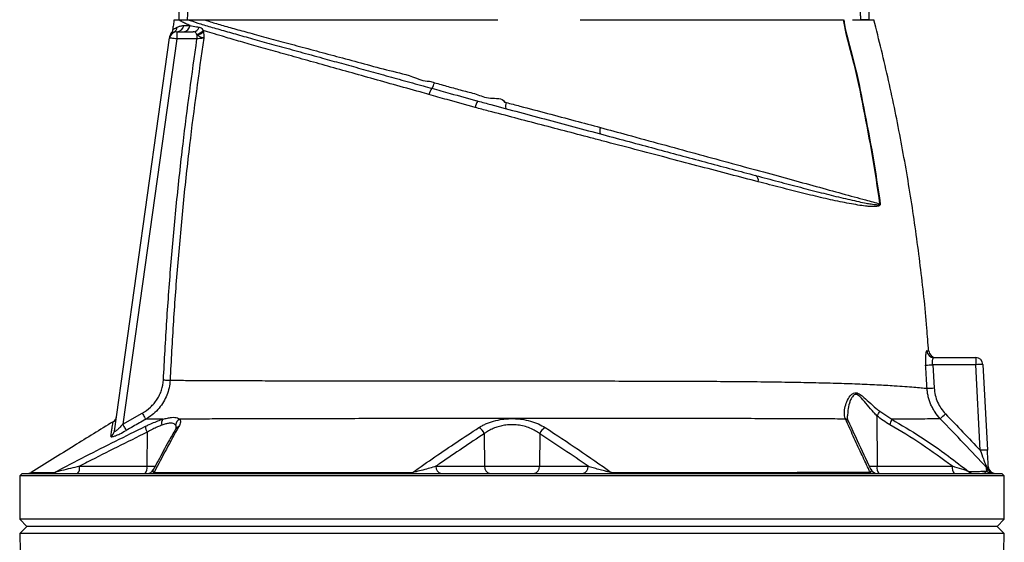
# Model space of a CAD drawing. Header units: millimetres. Extents: x 2367 to 3805, y 1036 to 5463.
# Tile 4 of 5: x 2678 to 3494, y 4434 to 4867. Entities that reach past the tile are written whole.
import ezdxf

# ---------------------------------------------------------------- set-up
doc = ezdxf.new("R2010")
doc.units = ezdxf.units.MM
doc.header["$LTSCALE"] = 2

msp = doc.modelspace()

# ---------------------------------------------------------------- linework, layer by layer
at = {"color": 7, "linetype": 'Continuous', "lineweight": 25}
for p, q in [((2805.81, 4856.23), (2805.6, 4856.15)), ((2808.52, 4856.88), (2808.52, 4850.88)), ((2808.52, 4856.88), (2822, 4856.88)), ((2830.35, 4858.05), (2830.58, 4856.98)), ((2756.79, 4525.89), (2802.58, 4851.71)), ((2808.52, 4850.88), (2763.66, 4531.63)), ((2802.58, 4851.71), (2802.58, 4851.69)), ((2825.18, 4850.88), (2808.52, 4850.88)), ((2825.18, 4854.33), (2824.95, 4854.87)), ((2825.18, 4854.33), (2825.18, 4850.88)), ((3056.65, 4799.8), (3057.33, 4799.61)), ((3435.97, 4586.88), (3470.61, 4586.88)), ((3470.61, 4586.88), (3470.61, 4580.98)), ((3434.98, 4580.98), (3436.18, 4561.67)), ((3470.61, 4580.98), (3434.98, 4580.98)), ((3474.33, 4510.01), (3470.61, 4580.98)), ((3476.61, 4581.19), (3480.33, 4510.22)), ((2763.66, 4531.63), (2779.81, 4540.82)), ((3388.71, 4538.7), (3388.9, 4496.77)), ((3391.05, 4542.34), (3400.97, 4535.82)), ((3362.61, 4535.94), (3362.47, 4536.33)), ((2783.84, 4524.95), (2783.71, 4496.77)), ((3063.27, 4523.79), (3063.61, 4496.77)), ((3109.34, 4523.77), (3109.01, 4496.77)), ((2727.86, 4496.77), (2783.71, 4496.77)), ((3023.25, 4496.77), (3063.61, 4496.77)), ((3063.61, 4496.77), (3109.01, 4496.77)), ((3109.01, 4496.77), (3149.31, 4496.77)), ((3388.9, 4496.77), (3451.24, 4496.77)), ((2680.31, 4490.88), (2678.31, 4488.88)), ((2678.31, 4488.88), (2678.31, 4452.88)), ((3494.31, 4488.88), (2678.31, 4488.88)), ((2680.31, 4490.88), (3492.31, 4490.88)), ((3494.31, 4488.88), (3492.31, 4490.88)), ((3494.31, 4452.88), (3494.31, 4488.88)), ((2678.31, 4452.88), (2684.31, 4446.88)), ((3494.31, 4452.88), (2678.31, 4452.88)), ((3488.31, 4446.88), (3494.31, 4452.88)), ((2684.31, 4446.88), (2678.43, 4440.99)), ((2678.43, 4440.99), (2678.72, 4426.18)), ((3494.19, 4440.99), (2678.43, 4440.99)), ((3488.31, 4446.88), (2684.31, 4446.88)), ((3494.19, 4440.99), (3488.31, 4446.88)), ((3493.89, 4426.18), (3494.19, 4440.99))]:
    msp.add_line(p, q, dxfattribs=at)
at = {"color": 8, "linetype": 'Continuous', "lineweight": 25}
for p, q in [((2783.71, 4496.77), (2790.69, 4496.77)), ((3382.36, 4496.77), (3388.9, 4496.77))]:
    msp.add_line(p, q, dxfattribs=at)
at = {"color": 7, "linetype": 'Continuous', "lineweight": 25, "flags": 128}
for points in [[(2808.52, 4850.88), (2807.36, 4851.04), (2806.25, 4851.19), (2805.22, 4851.34), (2804.32, 4851.47), (2803.58, 4851.57), (2803.03, 4851.65), (2802.7, 4851.69), (2802.58, 4851.71)], [(2797.45, 4568.35), (2798.31, 4568.31), (2799.15, 4568.27), (2799.96, 4568.23), (2800.72, 4568.19), (2801.41, 4568.16), (2802.02, 4568.13), (2802.53, 4568.1), (2802.93, 4568.08)], [(2779.81, 4540.82), (2780.32, 4539.93), (2780.81, 4539.07), (2781.27, 4538.26), (2781.69, 4537.52), (2782.05, 4536.88), (2782.35, 4536.35), (2782.57, 4535.96), (2782.71, 4535.71)], [(2763.66, 4531.63), (2764.17, 4530.73), (2764.66, 4529.86), (2765.13, 4529.05), (2765.55, 4528.31), (2765.92, 4527.67), (2766.22, 4527.15), (2766.44, 4526.76), (2766.58, 4526.51)], [(3003.4, 4490.88), (3003.48, 4490.89), (3003.56, 4490.93), (3003.65, 4491), (3003.73, 4491.09), (3003.81, 4491.21), (3003.88, 4491.35), (3003.96, 4491.52), (3004.03, 4491.71)], [(3169.22, 4490.88), (3169.14, 4490.89), (3169.06, 4490.93), (3168.98, 4490.99), (3168.9, 4491.09), (3168.82, 4491.2), (3168.74, 4491.35), (3168.67, 4491.52), (3168.59, 4491.71)]]:
    msp.add_lwpolyline(points, dxfattribs=at)
at = {"color": 7, "linetype": 'Continuous', "lineweight": 25}
for centre, radius, start, end in [((2808.52, 4850.88), 6, 90, 172), ((2808.74, 4852.41), 6, 143.41867, 172.00371), ((2803.15, 4861.44), 5.85, 297.02991, 352.40914), ((2808.45, 4862.75), 5.87, 270.74403, 352.53337), ((2813.75, 4862.68), 5.8, 271.22543, 353.39923), ((2821.85, 4862.37), 5.5, 271.5749, 342.0986), ((2824.16, 4862.38), 7.55, 275.96714, 325.05751), ((2824.64, 4862.24), 7.93, 273.871, 318.3884), ((3009.09, 4817.63), 13.24, 324.85371, 347.04322), ((3029.12, 4802.34), 11.97, 140.18456, 167.52881), ((3067.74, 4792.32), 12.04, 143.82695, 171.45906), ((3088.54, 4795.32), 7.68, 157.17839, 195.76902), ((3166.77, 4774.47), 7.78, 156.83152, 196.30639), ((3285.98, 4733.83), 4.51, 343.68816, 60.38027), ((3397.37, 4640.21), 74.24, 94.55441, 94.70263), ((3435.99, 4592.85), 5.97, 184.16105, 269.79013), ((3437.7, 4592.88), 6, 184.38502, 269.55954), ((3470.61, 4580.88), 6, 3, 90), ((3425.36, 4705.35), 124.74, 271.71289, 274.42037), ((3476.62, 4494.99), 86.2, 90.00798, 93.99383), ((3428.04, 4686.15), 124.74, 271.03343, 273.74142), ((2752.55, 4538.82), 6, 301.65679, 351.99979), ((3377.03, 4548.8), 15.44, 319.18045, 335.27409), ((3340.18, 4648.31), 150.95, 312.0366, 314.27101), ((2792.56, 4529.82), 9.99, 179.12739, 209.14301), ((2801.62, 4532.24), 5.83, 142.48405, 194.54425), ((2813.68, 4530.42), 6.14, 117.56042, 176.09468), ((3055.35, 4521.27), 8.32, 17.63406, 65.60721), ((3117.27, 4521.25), 8.32, 114.34942, 162.33981), ((3389.1, 4537.48), 11.99, 328.6396, 352.02211), ((2751.03, 4526.72), 5.82, 298.73326, 351.82711), ((3480.34, 4424.02), 86.2, 90.00797, 93.99382), ((2721.02, 4495.42), 6.97, 319.29447, 11.19499), ((2776.88, 4495.42), 6.97, 319.29447, 11.19499), ((3028.53, 4496.09), 5.32, 172.69848, 258.77609), ((3068.89, 4496.09), 5.32, 172.69854, 258.77605), ((3103.73, 4496.09), 5.32, 281.22395, 7.30146), ((3144.03, 4496.09), 5.32, 281.2239, 7.30153), ((3395.74, 4495.42), 6.97, 168.80501, 220.70553), ((3458.07, 4495.42), 6.97, 168.80501, 220.70553), ((3487.03, 4496.88), 6, 183, 270), ((2684.6, 4496.88), 6, 270.00042, 301.67386), ((2704.48, 4496.37), 5.49, 270.09716, 302.9808), ((2783.85, 4496.87), 6, 270.0005, 332.76451), ((2787.33, 4494.53), 3.66, 270.8395, 310.10575), ((3385.58, 4494.59), 3.72, 226.24949, 268.90879), ((3389.1, 4496.87), 6, 204.86356, 270.0014), ((3468.51, 4496.41), 5.53, 225.62832, 269.76114), ((3475.34, 4491.69), 5.95, 25.89101, 43.83462), ((3483.99, 4496.77), 5.89, 223.50453, 269.93324), ((3486.1, 4496.87), 5.99, 205.52212, 269.9829)]:
    msp.add_arc(centre, radius, start, end, dxfattribs=at)
at = {"color": 8, "linetype": 'Continuous', "lineweight": 25}
for centre, radius, start, end in [((2811.64, 4525.1), 4.82, 108.09378, 149.86851), ((3361.23, 4532.01), 4.49, 25.02826, 74.0367), ((3361.38, 4531.56), 4.55, 25.6002, 74.26488)]:
    msp.add_arc(centre, radius, start, end, dxfattribs=at)
at = {"color": 7, "linetype": 'Continuous', "lineweight": 25}
for centre, start_param, end_param in [((3186.31, 5686.52), 4.511762, 4.570871), ((3006.31, 5686.52), 1.71787, 1.771423)]:
    msp.add_ellipse(centre, major_axis=(0, 4112.94), ratio=0.048627, start_param=start_param, end_param=end_param, dxfattribs=at)
for points, knots in [([(2825.48, 4926.88), (2825.38, 4926.86), (2825.16, 4926.83), (2824.77, 4926.56), (2824.02, 4925.59), (2823.06, 4922.91), (2822.06, 4918.76), (2820.49, 4908.64), (2818.79, 4893.4), (2817.79, 4877.76), (2817.26, 4868.92), (2817.14, 4866.88)], [0, 0, 0, 0, 0.004855, 0.010905, 0.022389, 0.064638, 0.148366, 0.232278, 0.565825, 0.899578, 1, 1, 1, 1]), ([(3375.48, 4866.88), (3375.41, 4868.08), (3375.05, 4874.08), (3374.34, 4884.76), (3373.29, 4897.37), (3372.23, 4907.28), (3371.32, 4913.91), (3370.56, 4918.35), (3369.92, 4921.33), (3369.37, 4923.32), (3368.91, 4924.65), (3368.48, 4925.63), (3368.09, 4926.29), (3367.68, 4926.69), (3367.39, 4926.86), (3367.2, 4926.87), (3367.14, 4926.88)], [0, 0, 0, 0, 0.05892, 0.294616, 0.52462, 0.67901, 0.782776, 0.852654, 0.899854, 0.93187, 0.953739, 0.968831, 0.984355, 0.990693, 0.997105, 1, 1, 1, 1]), ([(2806.31, 4866.88), (2806.09, 4865.48), (2805.64, 4862.69), (2805.2, 4859.89), (2804.99, 4858.5)], [0, 0, 0, 0, 0.500013, 1, 1, 1, 1]), ([(2806.32, 4866.88), (2806.33, 4866.88), (2806.34, 4866.88), (2806.39, 4866.88), (2806.46, 4866.88), (2806.55, 4866.88), (2806.66, 4866.88), (2806.79, 4866.88), (2806.94, 4866.88), (2807.11, 4866.88), (2807.29, 4866.88), (2807.5, 4866.88), (2807.73, 4866.88), (2807.98, 4866.88), (2808.24, 4866.88), (2808.53, 4866.88), (2808.84, 4866.88), (2809.16, 4866.88), (2809.51, 4866.88), (2809.87, 4866.88), (2810.13, 4866.88), (2810.26, 4866.88)], [0, 0, 0, 0, 0.052847, 0.105648, 0.158408, 0.211131, 0.263819, 0.316478, 0.36911, 0.421719, 0.47431, 0.526885, 0.579449, 0.632005, 0.684557, 0.737109, 0.789665, 0.842228, 0.894803, 0.947392, 1, 1, 1, 1]), ([(2810.28, 4866.88), (2810.39, 4866.88), (2810.59, 4866.88), (2810.92, 4866.88), (2811.28, 4866.88), (2811.65, 4866.88), (2812.03, 4866.88), (2812.44, 4866.88), (2812.87, 4866.88), (2813.42, 4866.88), (2814.1, 4866.88), (2814.95, 4866.88), (2815.83, 4866.88), (2816.74, 4866.88), (2817.39, 4866.88), (2817.71, 4866.88)], [0, 0, 0, 0, 0.062765, 0.125378, 0.187847, 0.25018, 0.312384, 0.374468, 0.436439, 0.498304, 0.604243, 0.707335, 0.807625, 0.905162, 1, 1, 1, 1]), ([(2819.52, 4862.01), (2818.2, 4862.56), (2815.57, 4863.68), (2812.5, 4865.24), (2811.01, 4866.33), (2810.28, 4866.86)], [0, 0, 0, 0, 0.338971, 0.678798, 1, 1, 1, 1]), ([(2817.71, 4866.88), (2820.31, 4865.99), (2825.5, 4864.21), (2836.1, 4861.02), (2848.32, 4857.5), (2862, 4853.66), (2876.82, 4849.53), (2893.01, 4845.05), (2910.5, 4840.23), (2927.89, 4835.43), (2944.81, 4830.76), (2960.97, 4826.3), (2977.7, 4821.67), (2994.93, 4816.91), (3009.09, 4813), (3017.49, 4810.68), (3019.92, 4810)], [0, 0, 0, 0, 0.087412, 0.175009, 0.26242, 0.343061, 0.422024, 0.501267, 0.580515, 0.659485, 0.722202, 0.784987, 0.847707, 0.910972, 0.974239, 1, 1, 1, 1]), ([(2817.71, 4866.88), (2818.17, 4866.88), (2819.09, 4866.88), (2820.47, 4866.88), (2821.84, 4866.88), (2822.77, 4866.88), (2823.23, 4866.88)], [0, 0, 0, 0, 0.256856, 0.509136, 0.756848, 1, 1, 1, 1]), ([(2823.23, 4866.88), (2823.58, 4866.88), (2824.67, 4866.88), (2826.54, 4866.88), (2828.89, 4866.88), (2830.51, 4866.88), (2831.33, 4866.88)], [0, 0, 0, 0, 0.134391, 0.418341, 0.706868, 1, 1, 1, 1]), ([(2831.34, 4866.88), (2831.66, 4866.88), (2832.31, 4866.88), (2833.3, 4866.88), (2834.31, 4866.88), (2835.34, 4866.88), (2836.38, 4866.88), (2837.44, 4866.88), (2838.52, 4866.88), (2839.62, 4866.88), (2840.73, 4866.88), (2841.86, 4866.88), (2843.01, 4866.88), (2846.11, 4866.88), (2851.4, 4866.88), (2859.31, 4866.88), (2867.8, 4866.88), (2876.85, 4866.88), (2886.44, 4866.88), (2896.56, 4866.88), (2907.16, 4866.88), (2918.26, 4866.88), (2929.84, 4866.88), (2941.88, 4866.88), (2954.34, 4866.88), (2964.13, 4866.88), (2970.97, 4866.88), (2974.75, 4866.88), (2978.54, 4866.88), (2982.36, 4866.88), (2986.21, 4866.88), (2990.08, 4866.88), (2992.67, 4866.88), (2993.97, 4866.88)], [0, 0, 0, 0, 0.0102993, 0.0205958, 0.0308902, 0.0411832, 0.0514754, 0.0617677, 0.0720607, 0.0823551, 0.0926516, 0.1029509, 0.1132539, 0.123561, 0.1852491, 0.2469823, 0.3088885, 0.3707352, 0.4328642, 0.4950081, 0.5572516, 0.6195486, 0.6825026, 0.7453932, 0.808835, 0.8722821, 0.8905187, 0.9087516, 0.9269848, 0.9452223, 0.963468, 0.9817259, 1, 1, 1, 1]), ([(2831.34, 4866.87), (2832.6, 4866.44), (2836.9, 4864.97), (2845.3, 4862.45), (2857.22, 4859.1), (2870.87, 4855.39), (2886.25, 4851.2), (2903.3, 4846.6), (2921.54, 4841.7), (2940.83, 4836.48), (2961.02, 4831.16), (2982, 4825.14), (3001.18, 4821.26), (3013.01, 4815.82), (3017.85, 4815.82), (3017.85, 4815.82)], [0, 0, 0, 0, 0.036356, 0.124438, 0.212652, 0.300717, 0.393228, 0.48591, 0.578421, 0.66923, 0.760363, 0.851497, 0.942307, 1, 1, 1, 1, 1]), ([(2993.97, 4866.88), (2994.52, 4866.88), (2995.61, 4866.88), (2997.25, 4866.88), (2998.9, 4866.88), (3000.56, 4866.88), (3002.21, 4866.88), (3003.88, 4866.88), (3005.55, 4866.88), (3007.22, 4866.88), (3008.9, 4866.88), (3010.58, 4866.88), (3015.16, 4866.88), (3022.69, 4866.88), (3033.3, 4866.88), (3044.02, 4866.88), (3052.32, 4866.88), (3058.1, 4866.88), (3061.38, 4866.88), (3064.66, 4866.88), (3067.93, 4866.88), (3071.19, 4866.88), (3073.36, 4866.88), (3074.44, 4866.88)], [0, 0, 0, 0, 0.021224, 0.042435, 0.063636, 0.084829, 0.106017, 0.127203, 0.148387, 0.169574, 0.190766, 0.211965, 0.233173, 0.363314, 0.493383, 0.625569, 0.757735, 0.798135, 0.838503, 0.878857, 0.919213, 0.959588, 1, 1, 1, 1]), ([(3142.73, 4866.88), (3143.58, 4866.88), (3145.29, 4866.88), (3147.85, 4866.88), (3150.4, 4866.88), (3152.95, 4866.88), (3155.5, 4866.88), (3158.04, 4866.88), (3160.57, 4866.88), (3163.11, 4866.88), (3165.63, 4866.88), (3168.16, 4866.88), (3170.68, 4866.88), (3173.19, 4866.88), (3180.31, 4866.88), (3191.93, 4866.88), (3207.84, 4866.88), (3223.42, 4866.88), (3238.64, 4866.88), (3253.44, 4866.88), (3267.79, 4866.88), (3281.64, 4866.88), (3294.95, 4866.88), (3307.68, 4866.88), (3319.78, 4866.88), (3331.22, 4866.88), (3339.41, 4866.88), (3344.8, 4866.88), (3347.68, 4866.88), (3350.5, 4866.88), (3353.26, 4866.88), (3355.95, 4866.88), (3358.58, 4866.88), (3360.29, 4866.88), (3361.14, 4866.88)], [0, 0, 0, 0, 0.009539, 0.019075, 0.02861, 0.038144, 0.047677, 0.057211, 0.066746, 0.076283, 0.085822, 0.095364, 0.104909, 0.114459, 0.124013, 0.186218, 0.248355, 0.310652, 0.373016, 0.435522, 0.497964, 0.560535, 0.623167, 0.685915, 0.748593, 0.811367, 0.874209, 0.892205, 0.910185, 0.928154, 0.946115, 0.964074, 0.982034, 1, 1, 1, 1]), ([(3391.28, 4714.19), (3389.34, 4727.47), (3385.44, 4754.02), (3377.61, 4793.53), (3370.34, 4831.3), (3362.58, 4855.32), (3361.14, 4866.88), (3361.14, 4866.88)], [0, 0, 0, 0, 0.258568, 0.517113, 0.775632, 0.999998, 1, 1, 1, 1]), ([(3361.36, 4866.88), (3361.36, 4866.88), (3362.8, 4855.34), (3370.53, 4831.32), (3377.79, 4793.57), (3385.62, 4754.05), (3389.52, 4727.49), (3391.48, 4714.21)], [0, 0, 0, 0, 0.000002, 0.224038, 0.482642, 0.741299, 1, 1, 1, 1]), ([(3368.36, 4866.88), (3371.11, 4866.88), (3376.61, 4866.88), (3382.09, 4866.88), (3385.66, 4866.88), (3386.09, 4866.88), (3386.31, 4866.88)], [0, 0, 0, 0, 0.25, 0.5, 0.75, 1, 1, 1, 1]), ([(3382.3, 4866.88), (3381.76, 4866.88), (3380.7, 4866.88), (3377.87, 4866.88), (3375.94, 4866.88), (3375.48, 4866.88)], [0, 0, 0, 0, 0.431026, 0.862058, 1, 1, 1, 1]), ([(3431.52, 4592.4), (3431.09, 4598.72), (3429.46, 4622.3), (3424.92, 4662.98), (3417.9, 4714.4), (3409.07, 4765.55), (3398.74, 4816.44), (3390.45, 4850.06), (3386.31, 4866.88)], [0, 0, 0, 0, 0.06823, 0.25452, 0.440793, 0.627098, 0.813484, 1, 1, 1, 1]), ([(2805.01, 4858.63), (2805.01, 4858.47), (2805, 4857.88), (2804.66, 4856.95), (2804.32, 4856.18), (2804.08, 4855.87), (2804.07, 4855.86)], [0, 0, 0, 0, 0.158461, 0.6025, 0.987522, 1, 1, 1, 1]), ([(2808.95, 4860.67), (2809.68, 4861.05), (2810.49, 4861.37), (2812.27, 4861.84), (2813.23, 4861.98), (2814.27, 4861.99)], [0, 0, 0, 0, 0.5, 0.5, 1, 1, 1, 1]), ([(2814.27, 4861.99), (2815.31, 4861.99), (2816.92, 4862), (2818.83, 4862.01), (2819.52, 4862.01)], [0, 0, 0, 0, 0.641626, 1, 1, 1, 1]), ([(2819.52, 4862.01), (2821.21, 4861.7), (2823.52, 4861.26), (2826.32, 4860.8), (2827.08, 4860.68)], [0, 0, 0, 0, 0.729122, 1, 1, 1, 1]), ([(2824.95, 4854.87), (2824.84, 4855.06), (2824.47, 4855.77), (2823.67, 4856.7), (2822.59, 4856.81), (2822, 4856.88)], [0, 0, 0, 0, 0.148622, 0.541356, 1, 1, 1, 1]), ([(2827.08, 4860.68), (2827.65, 4860.51), (2828.71, 4860.2), (2829.69, 4859.14), (2830.22, 4858.28), (2830.35, 4858.05)], [0, 0, 0, 0, 0.456524, 0.858027, 1, 1, 1, 1]), ([(3017.43, 4804.93), (3014.99, 4805.61), (3005.11, 4808.37), (2988.05, 4813.12), (2966.67, 4819.11), (2946.06, 4824.88), (2926.35, 4830.4), (2907.7, 4835.61), (2890.21, 4840.51), (2874.04, 4845.07), (2859.25, 4849.3), (2847.3, 4852.79), (2837.66, 4855.69), (2832.79, 4857.27), (2830.35, 4858.05)], [0, 0, 0, 0, 0.030225, 0.122394, 0.214849, 0.307291, 0.399443, 0.491868, 0.584612, 0.677344, 0.76975, 0.864043, 0.932022, 1, 1, 1, 1]), ([(2830.58, 4856.98), (2830.68, 4856.19), (2830.84, 4854.98), (2830.87, 4853.31), (2830.84, 4852.44), (2830.82, 4852), (2830.81, 4851.86), (2830.8, 4851.77), (2830.79, 4851.71), (2830.79, 4851.68), (2830.79, 4851.67)], [0, 0, 0, 0, 0.4804654, 0.7347644, 0.9112057, 0.9464441, 0.9689729, 0.9818057, 0.9946621, 1, 1, 1, 1]), ([(2797.45, 4568.35), (2798.32, 4584.67), (2800.06, 4617.31), (2803.75, 4666.2), (2808.24, 4715.02), (2814.88, 4776.65), (2821.15, 4821.86), (2825.18, 4850.88)], [0, 0, 0, 0, 0.172611, 0.345275, 0.517886, 0.690545, 1, 1, 1, 1]), ([(2802.68, 4852.42), (2802.69, 4852.5), (2802.73, 4852.79), (2802.79, 4853.23), (2802.79, 4853.18), (2802.79, 4853.17)], [0, 0, 0, 0, 0.215746, 0.737705, 1, 1, 1, 1]), ([(2830.79, 4851.67), (2826.68, 4822.18), (2820.33, 4776.53), (2813.65, 4714.48), (2809.18, 4665.75), (2805.51, 4616.95), (2803.79, 4584.37), (2802.93, 4568.08)], [0, 0, 0, 0, 0.313351, 0.484994, 0.656687, 0.828317, 1, 1, 1, 1]), ([(2830.79, 4851.67), (2830.79, 4851.67), (2830.75, 4851.67), (2830.66, 4851.69), (2830.51, 4851.72), (2830.3, 4851.76), (2830.03, 4851.82), (2829.39, 4851.99), (2828.29, 4852.36), (2826.64, 4853.11), (2825.7, 4853.89), (2825.18, 4854.33)], [0, 0, 0, 0, 0.003678, 0.028045, 0.080022, 0.121239, 0.180392, 0.255432, 0.502553, 0.725153, 1, 1, 1, 1]), ([(2830.79, 4851.67), (2830.69, 4851.65), (2830.26, 4851.59), (2829.14, 4851.43), (2827.28, 4851.17), (2825.88, 4850.97), (2825.18, 4850.88)], [0, 0, 0, 0, 0.096874, 0.394339, 0.696269, 1, 1, 1, 1]), ([(3017.85, 4815.82), (3017.85, 4815.82), (3019.27, 4815.82), (3020.64, 4815.24), (3022, 4814.66)], [0, 0, 0, 0, 0.000026, 1, 1, 1, 1]), ([(3022, 4814.66), (3025.8, 4813.61), (3033.4, 4811.52), (3044.86, 4808.25), (3056.87, 4805.44), (3067.38, 4800.68), (3078.35, 4802.33), (3080.11, 4798.66), (3080.11, 4798.66)], [0, 0, 0, 0, 0.198035, 0.396184, 0.594324, 0.797159, 0.999996, 1, 1, 1, 1]), ([(3019.92, 4810), (3024.94, 4808.6), (3037.49, 4805.08), (3050.32, 4801.55), (3058.02, 4799.43)], [0, 0, 0, 0, 0.399668, 1, 1, 1, 1]), ([(3055.84, 4794.11), (3048.04, 4796.27), (3035.11, 4799.85), (3022.46, 4803.48), (3017.43, 4804.93)], [0, 0, 0, 0, 0.602635, 1, 1, 1, 1]), ([(3058.02, 4799.43), (3061.63, 4798.46), (3073.11, 4795.39), (3092.58, 4790.17), (3116.57, 4783.74), (3140.63, 4777.29), (3163.96, 4771.04), (3186.19, 4765.09), (3207.33, 4759.42), (3228.2, 4753.83), (3248.75, 4748.32), (3268.95, 4742.91), (3281.79, 4739.47), (3288.21, 4737.75)], [0, 0, 0, 0, 0.044444, 0.141281, 0.238114, 0.337805, 0.437499, 0.529606, 0.621847, 0.714024, 0.809327, 0.904705, 1, 1, 1, 1]), ([(3080.11, 4798.66), (3080.11, 4798.66), (3080.58, 4798.66), (3081.02, 4798.48), (3081.46, 4798.3)], [0, 0, 0, 0, 0.000081, 1, 1, 1, 1]), ([(3081.46, 4798.3), (3085.27, 4797.29), (3104.32, 4792.25), (3130.37, 4785.33), (3152.61, 4779.4), (3159.62, 4777.53)], [0, 0, 0, 0, 0.146168, 0.730844, 1, 1, 1, 1]), ([(3290.31, 4732.56), (3282.62, 4734.58), (3267.21, 4738.62), (3242.81, 4745.02), (3217.55, 4751.66), (3191.47, 4758.51), (3170.18, 4764.1), (3150.56, 4769.26), (3132.62, 4773.97), (3110.77, 4779.7), (3088.81, 4785.46), (3070.47, 4790.27), (3059.52, 4793.14), (3055.84, 4794.11)], [0, 0, 0, 0, 0.112037, 0.224543, 0.337106, 0.449416, 0.561286, 0.604224, 0.691895, 0.779823, 0.867766, 0.955458, 1, 1, 1, 1]), ([(3159.62, 4777.53), (3167.04, 4775.51), (3184.14, 4770.85), (3210.37, 4763.69), (3238.32, 4756.06), (3265.52, 4748.63), (3291.52, 4741.53), (3315.89, 4734.86), (3338.77, 4728.6), (3360.08, 4722.76), (3377.61, 4717.95), (3387.38, 4715.27), (3391.28, 4714.19)], [0, 0, 0, 0, 0.080022, 0.184474, 0.288926, 0.396404, 0.503881, 0.60847, 0.71306, 0.820693, 0.928325, 1, 1, 1, 1]), ([(3288.21, 4737.75), (3294.55, 4736.06), (3307.33, 4732.66), (3325.46, 4727.9), (3342.74, 4723.44), (3358.93, 4719.45), (3371.12, 4716.65), (3379.23, 4714.97), (3383.42, 4714.22), (3386.15, 4713.81), (3387.95, 4713.62), (3389.13, 4713.55), (3389.92, 4713.55), (3390.48, 4713.6), (3390.87, 4713.69), (3391.13, 4713.81), (3391.24, 4713.92), (3391.28, 4714.01), (3391.3, 4714.07), (3391.3, 4714.14), (3391.29, 4714.17), (3391.28, 4714.19)], [0, 0, 0, 0, 0.155835, 0.314091, 0.47271, 0.631278, 0.789462, 0.859129, 0.905635, 0.936734, 0.957589, 0.971619, 0.981095, 0.987522, 0.993436, 0.996554, 0.998226, 0.998767, 0.999234, 0.999648, 1, 1, 1, 1]), ([(3391.48, 4714.21), (3391.48, 4714.13), (3391.5, 4713.96), (3391.46, 4713.7), (3391.36, 4713.4), (3391.13, 4713.08), (3390.76, 4712.79), (3390.23, 4712.52), (3389.48, 4712.28), (3388.36, 4712.08), (3386.66, 4711.95), (3384.05, 4711.97), (3380.02, 4712.28), (3372.18, 4713.34), (3360.28, 4715.51), (3344.37, 4718.98), (3327.29, 4723.12), (3309.32, 4727.63), (3296.62, 4730.93), (3290.31, 4732.56)], [0, 0, 0, 0, 0.00149, 0.003259, 0.005624, 0.009363, 0.015824, 0.022557, 0.032281, 0.04649, 0.067432, 0.098497, 0.1448, 0.214049, 0.371366, 0.529123, 0.686997, 0.844475, 1, 1, 1, 1]), ([(3430.04, 4592.41), (3429.94, 4592.41), (3429.85, 4592.34), (3429.66, 4592.03), (3429.57, 4591.8), (3429.45, 4591.36), (3429.41, 4591.19), (3429.34, 4590.83), (3429.3, 4590.63), (3429.2, 4589.98), (3429.14, 4589.49), (3429.04, 4588.4), (3429, 4587.8), (3428.95, 4586.52), (3428.94, 4585.85), (3428.94, 4584.78), (3428.94, 4584.42), (3428.95, 4583.69), (3428.96, 4583.32), (3429, 4582.19), (3429.04, 4581.44), (3429.09, 4580.66)], [0, 0, 0, 0, 0.125, 0.125, 0.25, 0.25, 0.3125, 0.3125, 0.375, 0.375, 0.5, 0.5, 0.625, 0.625, 0.75, 0.75, 0.8125, 0.8125, 0.875, 0.875, 1, 1, 1, 1]), ([(3434.98, 4580.98), (3434.92, 4581.37), (3434.88, 4581.76), (3434.83, 4582.52), (3434.82, 4582.9), (3434.83, 4583.63), (3434.84, 4583.97), (3434.9, 4584.61), (3434.95, 4584.91), (3435.05, 4585.45), (3435.11, 4585.7), (3435.26, 4586.12), (3435.33, 4586.3), (3435.5, 4586.58), (3435.59, 4586.69), (3435.78, 4586.84), (3435.87, 4586.88), (3435.97, 4586.88)], [0, 0, 0, 0, 0.125, 0.125, 0.25, 0.25, 0.375, 0.375, 0.5, 0.5, 0.625, 0.625, 0.75, 0.75, 0.875, 0.875, 1, 1, 1, 1]), ([(3430.29, 4561.43), (3430.05, 4565.42), (3429.68, 4571.83), (3429.25, 4578.24), (3429.09, 4580.66)], [0, 0, 0, 0, 0.622513, 1, 1, 1, 1]), ([(2779.81, 4540.82), (2782.31, 4542.24), (2784.6, 4543.91), (2787.71, 4546.79), (2788.7, 4547.82), (2790.56, 4550), (2791.41, 4551.14), (2792.96, 4553.51), (2793.66, 4554.75), (2794.9, 4557.31), (2795.44, 4558.65), (2796.78, 4562.7), (2797.31, 4565.48), (2797.45, 4568.35)], [0, 0, 0, 0, 0.25, 0.25, 0.375, 0.375, 0.5, 0.5, 0.625, 0.625, 0.75, 0.75, 1, 1, 1, 1]), ([(2802.93, 4568.08), (2802.73, 4565.98), (2802.32, 4561.76), (2800.4, 4555.69), (2797.59, 4550.02), (2793.88, 4544.82), (2789.34, 4540.24), (2785.44, 4537.33), (2783.15, 4535.97), (2782.71, 4535.71)], [0, 0, 0, 0, 0.159322, 0.318665, 0.476801, 0.634974, 0.798376, 0.961816, 1, 1, 1, 1]), ([(2802.93, 4568.08), (2806.54, 4568.06), (2813.76, 4568.02), (2826.97, 4567.95), (2841.84, 4567.88), (2858.48, 4567.82), (2876.73, 4567.75), (2896.39, 4567.69), (2917.46, 4567.64), (2939.9, 4567.6), (2963.55, 4567.57), (2988.07, 4567.54), (3013.29, 4567.52), (3039.07, 4567.52), (3065.25, 4567.51), (3091.58, 4567.51), (3117.71, 4567.5), (3143.44, 4567.49), (3168.63, 4567.47), (3193.29, 4567.44), (3218.27, 4567.39), (3243.45, 4567.29), (3268.6, 4567.13), (3292.68, 4566.9), (3315.14, 4566.59), (3335.9, 4566.2), (3354.99, 4565.73), (3372.7, 4565.14), (3388.87, 4564.44), (3401.91, 4563.68), (3412.04, 4562.94), (3419.51, 4562.35), (3425.59, 4561.84), (3428.82, 4561.55), (3430.13, 4561.44), (3430.29, 4561.43)], [0, 0, 0, 0, 0.030917, 0.061889, 0.092807, 0.123949, 0.155198, 0.186448, 0.217591, 0.249432, 0.281386, 0.313339, 0.345179, 0.377121, 0.409183, 0.441237, 0.473169, 0.50461, 0.536152, 0.567736, 0.599233, 0.634363, 0.66958, 0.704795, 0.739919, 0.773174, 0.806553, 0.83997, 0.873342, 0.906591, 0.929135, 0.951751, 0.974343, 0.996854, 1, 1, 1, 1]), ([(3436.18, 4561.67), (3436.39, 4559.68), (3436.83, 4555.63), (3438.84, 4549.95), (3441.69, 4544.67), (3444.25, 4541.72), (3445.55, 4540.22)], [0, 0, 0, 0, 0.250962, 0.510437, 0.751559, 1, 1, 1, 1]), ([(3362.47, 4536.33), (3362.12, 4537.9), (3361.42, 4541.04), (3362.31, 4546.28), (3364.16, 4551.66), (3366.7, 4555.56), (3369.25, 4557.53), (3371.22, 4557.93), (3373.67, 4557.22), (3377.27, 4554.58), (3382.08, 4550.2), (3386.92, 4545.72), (3390.05, 4543.16), (3391.05, 4542.34)], [0, 0, 0, 0, 0.124492, 0.24928, 0.371719, 0.493535, 0.544785, 0.587964, 0.631179, 0.702898, 0.823014, 0.943415, 1, 1, 1, 1]), ([(3441.25, 4536.2), (3439.62, 4537.9), (3438.17, 4539.73), (3436.24, 4542.63), (3435.63, 4543.63), (3434.52, 4545.68), (3434, 4546.73), (3432.59, 4549.97), (3431.85, 4552.19), (3431.03, 4555.6), (3430.81, 4556.75), (3430.47, 4559.07), (3430.35, 4560.25), (3430.29, 4561.43)], [0, 0, 0, 0, 0.25, 0.25, 0.375, 0.375, 0.5, 0.5, 0.75, 0.75, 0.875, 0.875, 1, 1, 1, 1]), ([(2797, 4535.79), (2798.26, 4536.13), (2800.81, 4536.82), (2804.1, 4537.36), (2806.94, 4537.42), (2809.31, 4536.94), (2810.32, 4536.23), (2810.84, 4535.86)], [0, 0, 0, 0, 0.1923308, 0.3884212, 0.5831671, 0.7824961, 1, 1, 1, 1]), ([(3365.31, 4533.92), (3365.09, 4534.51), (3364.62, 4535.8), (3364.34, 4537.46), (3364.39, 4538.53), (3364.39, 4538.61)], [0, 0, 0, 0, 0.443554, 0.959352, 1, 1, 1, 1]), ([(3399.34, 4531.24), (3397.49, 4532.35), (3393.78, 4534.58), (3390.41, 4537.32), (3388.71, 4538.7)], [0, 0, 0, 0, 0.4978061, 1, 1, 1, 1]), ([(2755.7, 4533.71), (2744.93, 4527.07), (2722.28, 4513.09), (2699.64, 4499.1), (2687.76, 4491.77)], [0, 0, 0, 0, 0.475367, 1, 1, 1, 1]), ([(2707.47, 4491.76), (2715.96, 4496.26), (2740.79, 4509.43), (2765.99, 4521.81), (2782.58, 4529.97)], [0, 0, 0, 0, 0.341797, 1, 1, 1, 1]), ([(2763.66, 4531.63), (2762.7, 4530.55), (2761.12, 4528.78), (2759.03, 4526.78), (2757.77, 4525.8), (2757.16, 4525.51), (2756.85, 4525.5), (2756.77, 4525.66), (2756.79, 4525.85), (2756.79, 4525.89)], [0, 0, 0, 0, 0.345187, 0.568036, 0.731055, 0.824475, 0.879149, 0.973791, 1, 1, 1, 1]), ([(2782.71, 4535.71), (2779.24, 4533.73), (2773.85, 4530.67), (2768.48, 4527.6), (2766.58, 4526.51)], [0, 0, 0, 0, 0.646192, 1, 1, 1, 1]), ([(2782.58, 4529.97), (2783.62, 4530.46), (2786.29, 4531.72), (2790.54, 4533.53), (2794.3, 4534.94), (2796.38, 4535.59), (2797, 4535.79)], [0, 0, 0, 0, 0.20562, 0.529611, 0.860484, 1, 1, 1, 1]), ([(2797, 4535.79), (2794.42, 4535.78), (2789.27, 4535.75), (2784.9, 4535.72), (2782.71, 4535.71)], [0, 0, 0, 0, 0.499331, 1, 1, 1, 1]), ([(2795.98, 4530.77), (2795.46, 4530.58), (2793.72, 4529.92), (2790.55, 4528.51), (2786.98, 4526.71), (2784.71, 4525.44), (2783.84, 4524.95)], [0, 0, 0, 0, 0.1378082, 0.4611817, 0.7920924, 1, 1, 1, 1]), ([(2810.14, 4529.69), (2806.71, 4523.58), (2803.3, 4517.35), (2796.48, 4504.68), (2793.08, 4498.24), (2789.68, 4491.73)], [0, 0, 0, 0, 0.5, 0.5, 1, 1, 1, 1]), ([(2807.56, 4530.83), (2807.19, 4531.26), (2806.5, 4532.06), (2804.61, 4532.63), (2802.23, 4532.58), (2799.34, 4531.94), (2797.11, 4531.17), (2795.98, 4530.77)], [0, 0, 0, 0, 0.220063, 0.411601, 0.610109, 0.802106, 1, 1, 1, 1]), ([(2808.06, 4528.87), (2808.06, 4528.85), (2808.05, 4528.8), (2807.88, 4528.26), (2807.54, 4527.69), (2807.42, 4527.48)], [0, 0, 0, 0, 0.322742, 0.745921, 1, 1, 1, 1]), ([(2810.84, 4535.86), (2811.11, 4535.51), (2811.29, 4535.12), (2811.44, 4534.45), (2811.47, 4534.22), (2811.49, 4533.73), (2811.48, 4533.48), (2811.31, 4532.18), (2810.87, 4530.99), (2810.14, 4529.69)], [0, 0, 0, 0, 0.25, 0.25, 0.375, 0.375, 0.5, 0.5, 1, 1, 1, 1]), ([(3362.61, 4535.94), (3356.88, 4535.96), (3345.41, 4536.02), (3325.55, 4536.11), (3303.27, 4536.2), (3278.34, 4536.28), (3252.23, 4536.34), (3225.92, 4536.37), (3199.67, 4536.36), (3173.6, 4536.34), (3146.98, 4536.31), (3119.72, 4536.29), (3091.99, 4536.29), (3063.97, 4536.29), (3036.11, 4536.3), (3008.7, 4536.29), (2981.92, 4536.27), (2955.89, 4536.25), (2930.79, 4536.22), (2906.98, 4536.18), (2884.62, 4536.12), (2863.76, 4536.07), (2844.44, 4536), (2826.51, 4535.93), (2816.11, 4535.88), (2810.84, 4535.86)], [0, 0, 0, 0, 0.039561, 0.079123, 0.126113, 0.173236, 0.220365, 0.267364, 0.310043, 0.352843, 0.395597, 0.438213, 0.481793, 0.525538, 0.569293, 0.612885, 0.656242, 0.699753, 0.743264, 0.786622, 0.829037, 0.871597, 0.914156, 0.956569, 1, 1, 1, 1]), ([(3004.03, 4491.71), (3010.17, 4496.04), (3028.28, 4508.78), (3046.65, 4520.86), (3058.78, 4528.84)], [0, 0, 0, 0, 0.3391819, 1, 1, 1, 1]), ([(3058.78, 4528.84), (3059.64, 4529.39), (3060.54, 4529.92), (3062.43, 4530.94), (3063.42, 4531.42), (3065.47, 4532.32), (3066.53, 4532.75), (3068.19, 4533.34), (3068.76, 4533.53), (3069.91, 4533.9), (3070.5, 4534.07), (3073.46, 4534.9), (3075.93, 4535.41), (3079.79, 4535.93), (3081.11, 4536.07), (3083.73, 4536.24), (3086.36, 4536.33), (3088.99, 4536.24), (3091.62, 4536.06), (3092.94, 4535.92), (3096.78, 4535.39), (3099.24, 4534.88), (3102.17, 4534.05), (3102.75, 4533.88), (3103.9, 4533.51), (3104.47, 4533.32), (3106.13, 4532.72), (3107.2, 4532.3), (3110.26, 4530.94), (3112.13, 4529.93), (3113.84, 4528.83)], [0, 0, 0, 0, 0.0625, 0.0625, 0.125, 0.125, 0.1875, 0.1875, 0.21875, 0.21875, 0.25, 0.25, 0.375, 0.375, 0.4375, 0.4375, 0.5, 0.5625, 0.5625, 0.625, 0.625, 0.75, 0.75, 0.78125, 0.78125, 0.8125, 0.8125, 0.875, 0.875, 1, 1, 1, 1]), ([(3109.34, 4523.77), (3108.13, 4524.63), (3105.71, 4526.34), (3101.32, 4528.46), (3096.41, 4530.07), (3091.3, 4531.04), (3086.2, 4531.32), (3081.4, 4531.03), (3076.89, 4530.21), (3072.64, 4528.95), (3068.7, 4527.26), (3065.57, 4525.48), (3063.9, 4524.25), (3063.27, 4523.79)], [0, 0, 0, 0, 0.103442, 0.206787, 0.309155, 0.411406, 0.502027, 0.592649, 0.677663, 0.762732, 0.853734, 0.944802, 1, 1, 1, 1]), ([(3113.84, 4528.83), (3123.06, 4522.89), (3132.22, 4516.79), (3150.46, 4504.39), (3159.54, 4498.08), (3168.59, 4491.71)], [0, 0, 0, 0, 0.5, 0.5, 1, 1, 1, 1]), ([(3383.01, 4491.91), (3382.55, 4492.9), (3380.13, 4498.07), (3375.51, 4507.96), (3369.17, 4521.61), (3364.8, 4531.16), (3362.61, 4535.94)], [0, 0, 0, 0, 0.06815, 0.35549, 0.677814, 1, 1, 1, 1]), ([(3365.48, 4533.52), (3365.44, 4533.61), (3365.39, 4533.73), (3365.33, 4533.87), (3365.31, 4533.91)], [0, 0, 0, 0, 0.700541, 1, 1, 1, 1]), ([(3383.65, 4494.35), (3379.99, 4502.15), (3373.91, 4515.08), (3367.88, 4528.29), (3365.49, 4533.53)], [0, 0, 0, 0, 0.603129, 1, 1, 1, 1]), ([(3451.24, 4496.77), (3442.94, 4503.06), (3434.47, 4509.1), (3417.17, 4520.62), (3408.34, 4526.09), (3399.34, 4531.24)], [0, 0, 0, 0, 0.5, 0.5, 1, 1, 1, 1]), ([(3441.25, 4536.2), (3441.01, 4536.19), (3439.35, 4536.16), (3435.02, 4536.07), (3427.33, 4535.95), (3418.76, 4535.87), (3410.35, 4535.82), (3404.1, 4535.82), (3400.97, 4535.82)], [0, 0, 0, 0, 0.039622, 0.274793, 0.50996, 0.673205, 0.836641, 1, 1, 1, 1]), ([(3400.97, 4535.82), (3409, 4531.04), (3425.06, 4521.5), (3446.17, 4506.79), (3459.11, 4496.75), (3464.64, 4492.45)], [0, 0, 0, 0, 0.364122, 0.727927, 1, 1, 1, 1]), ([(3479.63, 4495.81), (3473.37, 4502.43), (3460.61, 4515.93), (3447.79, 4529.36), (3441.25, 4536.2)], [0, 0, 0, 0, 0.490815, 1, 1, 1, 1]), ([(2783.84, 4524.95), (2767.29, 4516.8), (2748.55, 4507.58), (2730.02, 4497.9), (2727.86, 4496.77)], [0, 0, 0, 0, 0.883029, 1, 1, 1, 1]), ([(2753.83, 4521.61), (2753.87, 4521.45), (2753.97, 4521.08), (2755.39, 4521.27), (2757.91, 4522.13), (2761.73, 4523.84), (2764.79, 4525.53), (2766.58, 4526.51)], [0, 0, 0, 0, 0.142737, 0.317831, 0.492344, 0.703151, 1, 1, 1, 1]), ([(2807.47, 4527.52), (2805.54, 4524.13), (2800.69, 4515.6), (2794.61, 4504.41), (2790.47, 4496.54), (2789.2, 4494.14)], [0, 0, 0, 0, 0.314153, 0.790757, 1, 1, 1, 1]), ([(3063.27, 4523.79), (3051.23, 4515.81), (3037.84, 4506.94), (3024.59, 4497.7), (3023.25, 4496.77)], [0, 0, 0, 0, 0.899641, 1, 1, 1, 1]), ([(3474.33, 4510.01), (3475.22, 4507.63), (3476.59, 4503.93), (3478.21, 4499.58), (3479.06, 4497.33), (3479.42, 4496.35), (3479.57, 4495.97), (3479.61, 4495.87), (3479.63, 4495.81)], [0, 0, 0, 0, 0.448434, 0.694806, 0.856923, 0.932302, 0.960961, 1, 1, 1, 1]), ([(3481.04, 4496.56), (3480.96, 4498.04), (3480.82, 4500.83), (3480.57, 4505.55), (3480.41, 4508.65), (3480.33, 4510.22)], [0, 0, 0, 0, 0.357556, 0.673595, 1, 1, 1, 1]), ([(2727.86, 4496.77), (2725.34, 4496.18), (2720.32, 4495.01), (2714.02, 4493.48), (2709.79, 4492.41), (2708, 4491.92), (2707.54, 4491.78), (2707.47, 4491.76)], [0, 0, 0, 0, 0.3428107, 0.6850196, 0.8982462, 0.984345, 1, 1, 1, 1]), ([(3023.25, 4496.77), (3021.56, 4496.25), (3018.17, 4495.22), (3012.73, 4493.71), (3008.28, 4492.58), (3005.29, 4491.93), (3004.33, 4491.77), (3004.03, 4491.71)], [0, 0, 0, 0, 0.2987436, 0.5993944, 0.8790947, 0.9613889, 1, 1, 1, 1]), ([(3168.59, 4491.71), (3168.09, 4491.79), (3167.6, 4491.88), (3166.65, 4492.08), (3166.19, 4492.18), (3164.82, 4492.48), (3163.94, 4492.69), (3161.37, 4493.32), (3159.75, 4493.75), (3156.61, 4494.61), (3155.09, 4495.04), (3152.14, 4495.91), (3150.71, 4496.34), (3149.31, 4496.77)], [0, 0, 0, 0, 0.0625, 0.0625, 0.125, 0.125, 0.25, 0.25, 0.5, 0.5, 0.75, 0.75, 1, 1, 1, 1]), ([(3464.64, 4492.45), (3463.98, 4492.7), (3462.45, 4493.27), (3457.9, 4494.75), (3453.94, 4495.95), (3451.24, 4496.77)], [0, 0, 0, 0, 0.194552, 0.450243, 1, 1, 1, 1]), ([(3480.69, 4494.29), (3480.71, 4494.43), (3480.75, 4494.73), (3480.99, 4495.68), (3481.02, 4496.27), (3481.04, 4496.56)], [0, 0, 0, 0, 0.325335, 0.659459, 1, 1, 1, 1]), ([(2789.68, 4491.73), (2794.62, 4491.73), (2805.4, 4491.73), (2823.33, 4491.73), (2843.37, 4491.72), (2864.58, 4491.72), (2886.06, 4491.72), (2907.48, 4491.72), (2928.76, 4491.72), (2950.7, 4491.71), (2972.11, 4491.71), (2989.95, 4491.71), (3000.28, 4491.71), (3004.03, 4491.71)], [0, 0, 0, 0, 0.086593, 0.189074, 0.291555, 0.395806, 0.500057, 0.592877, 0.685698, 0.779824, 0.873951, 0.954173, 1, 1, 1, 1]), ([(3168.59, 4491.71), (3175.59, 4491.71), (3190.98, 4491.7), (3214.33, 4491.71), (3238.69, 4491.71), (3262.53, 4491.72), (3284.93, 4491.74), (3305.76, 4491.76), (3325.13, 4491.78), (3343.74, 4491.81), (3360.37, 4491.85), (3373.36, 4491.88), (3380.36, 4491.9), (3383.01, 4491.91)], [0, 0, 0, 0, 0.085381, 0.188019, 0.290657, 0.395079, 0.499501, 0.593021, 0.686541, 0.781406, 0.876272, 0.953068, 1, 1, 1, 1]), ([(3464.64, 4492.45), (3466.92, 4492.49), (3471.23, 4492.56), (3476.2, 4492.64), (3478.54, 4492.69), (3479.72, 4492.71)], [0, 0, 0, 0, 0.358679, 0.67891, 1, 1, 1, 1]), ([(3475.65, 4490.88), (3476.32, 4490.94), (3477.95, 4491.11), (3479.06, 4492.12), (3479.72, 4492.71)], [0, 0, 0, 0, 0.410861, 1, 1, 1, 1]), ([(3479.72, 4492.71), (3480, 4493.02), (3480.2, 4493.3), (3480.5, 4493.83), (3480.61, 4494.07), (3480.69, 4494.29)], [0, 0, 0, 0, 0.5, 0.5, 1, 1, 1, 1])]:
    msp.add_open_spline(points, degree=3, knots=knots, dxfattribs=at)
at = {"color": 8, "linetype": 'Continuous', "lineweight": 25}
for points, knots in [([(2805.6, 4856.15), (2805.37, 4856.06), (2804.44, 4855.69), (2803.88, 4855.98), (2803.96, 4855.95), (2803.97, 4855.94)], [0, 0, 0, 0, 0.2117491, 0.8422676, 1, 1, 1, 1]), ([(2805.06, 4858.63), (2805.04, 4858.62), (2804.91, 4858.54), (2805.83, 4859.1), (2807.91, 4860.14), (2808.95, 4860.67)], [0, 0, 0, 0, 0.0663596, 0.5312546, 1, 1, 1, 1]), ([(3430.04, 4592.41), (3430.53, 4592.41), (3431.51, 4592.41), (3431.65, 4592.41), (3431.72, 4592.41)], [0, 0, 0, 0, 0.499106, 1, 1, 1, 1]), ([(3388.71, 4538.7), (3387.81, 4539.64), (3385.05, 4542.53), (3380.75, 4547.52), (3376.63, 4552.56), (3373.48, 4555.68), (3371.35, 4556.55), (3369.67, 4556.03), (3368.18, 4554.36), (3366.89, 4551.95), (3365.53, 4548.1), (3364.46, 4543.53), (3364.48, 4540.11), (3364.49, 4538.61)], [0, 0, 0, 0, 0.06996, 0.214424, 0.36128, 0.442102, 0.487814, 0.533259, 0.590061, 0.662334, 0.734804, 0.884034, 1, 1, 1, 1]), ([(2753.83, 4521.61), (2754.05, 4523.09), (2754.5, 4526.02), (2755.03, 4529.37), (2755.41, 4531.86), (2755.66, 4533.42), (2755.69, 4533.61), (2755.7, 4533.71)], [0, 0, 0, 0, 0.202838, 0.402358, 0.60187, 0.802917, 1, 1, 1, 1]), ([(2807.98, 4528.74), (2808.01, 4528.98), (2808.12, 4529.82), (2807.79, 4530.41), (2807.56, 4530.83)], [0, 0, 0, 0, 0.280806, 1, 1, 1, 1]), ([(2687.76, 4491.77), (2687.89, 4491.77), (2688.15, 4491.77), (2690.27, 4491.77), (2693.68, 4491.77), (2698.31, 4491.76), (2703.07, 4491.76), (2706.3, 4491.76), (2707.47, 4491.76)], [0, 0, 0, 0, 0.184998, 0.369996, 0.557582, 0.745168, 0.907698, 1, 1, 1, 1]), ([(2789.68, 4491.73), (2789.57, 4491.79), (2789.05, 4492.03), (2788.76, 4492.66), (2788.77, 4493.4), (2789.13, 4493.92), (2789.24, 4494.09)], [0, 0, 0, 0, 0.080213, 0.364282, 0.80212, 1, 1, 1, 1]), ([(3383.62, 4494.33), (3383.66, 4494.28), (3383.97, 4493.9), (3383.97, 4493.16), (3383.91, 4492.37), (3383.16, 4491.98), (3383.01, 4491.91)], [0, 0, 0, 0, 0.057511, 0.441191, 0.89205, 1, 1, 1, 1])]:
    msp.add_open_spline(points, degree=3, knots=knots, dxfattribs=at)
at = {"color": 7, "linetype": 'Continuous', "lineweight": 25}
for points in [[(3445.55, 4540.22), (3455.18, 4530.18), (3464.77, 4520.11), (3474.33, 4510.01)], [(3149.31, 4496.77), (3136.07, 4506), (3122.76, 4515.05), (3109.34, 4523.77)], [(3479.72, 4492.71), (3479.68, 4493.92), (3479.66, 4494.97), (3479.63, 4495.81)]]:
    msp.add_open_spline(points, degree=3, dxfattribs=at)

doc.saveas('drawing.dxf')
